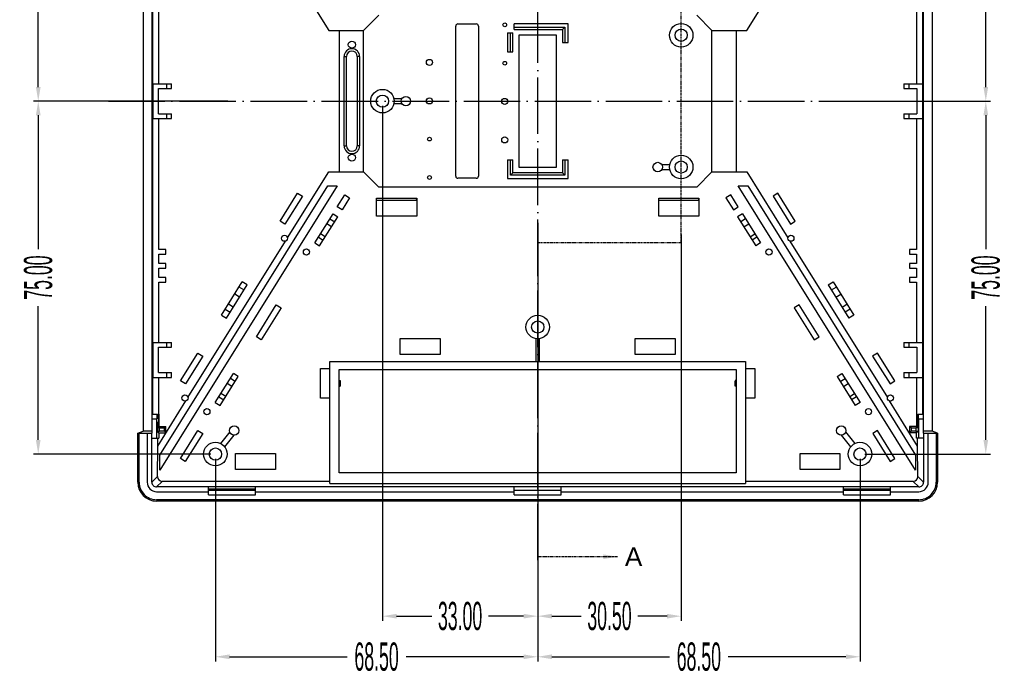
# Model space of a CAD drawing. Header units: millimetres. Extents: x 2672 to 3854, y 1493 to 2329.
# Tile 8 of 13: x 3289 to 3498, y 1847 to 1986. Entities that reach past the tile are written whole.
import ezdxf

# ---------------------------------------------------------------- set-up
doc = ezdxf.new("R2010")
doc.units = ezdxf.units.MM
for name, pattern in [('ACAD_ISO04W100', [30, 24, -3, 0, -3]), ('PHANTOM', [0.8, 0.45, -0.05, 0.1, -0.05, 0.1, -0.05]), ('PHANTOM2', [1.25, 0.625, -0.125, 0.125, -0.125, 0.125, -0.125])]:
    doc.linetypes.add(name, pattern=pattern)
doc.layers.add('DEFAULT_3', color=7, linetype='PHANTOM')
doc.styles.add('SLDTEXTSTYLE1', font='TXT', dxfattribs={"width": 0.469})
doc.styles.get("Standard").update_dxf_attribs({"font": 'arial.ttf'})
doc.dimstyles.get("Standard").update_dxf_attribs({"dimtxt": 0.18, "dimasz": 0.18, "dimexe": 0.18, "dimexo": 0.0625, "dimgap": 0.09, "dimtad": 0, "dimtih": 1, "dimtoh": 1, "dimdec": 4, "dimzin": 0, "dimdsep": 46, "dimtxsty": 'Standard', "dimcen": 0.09, "dimadec": 0, "dimazin": 0, "dimtfac": 1, "dimtdec": 4, "dimtofl": 0, "dimtmove": 0, "dimatfit": 3, "dimfxl": 1, "dimtolj": 1, "dimtzin": 0, "dimarcsym": 0})
doc.dimstyles.new('副本 SLDDIMSTYLE1', dxfattribs={"dimtxt": 6, "dimasz": 3, "dimexe": 1, "dimexo": 1, "dimgap": 0.875, "dimtad": 0, "dimrnd": 1e-09, "dimzin": 4, "dimdsep": 46, "dimtxsty": 'SLDTEXTSTYLE1', "dimcen": 0.09, "dimclrd": 4, "dimclre": 4, "dimclrt": 6, "dimadec": 0, "dimazin": 0, "dimtfac": 1, "dimtofl": 0, "dimtmove": 0, "dimatfit": 3, "dimfxl": 1, "dimtolj": 1, "dimtzin": 12, "dimarcsym": 0})

# ---------------------------------------------------------------- blocks, each defined once
blk = doc.blocks.new('*D38')
at = {"color": 4, "lineweight": -2, "transparency": 16777216}
for p, q in [((3365.62, 1967.75), (3365.62, 1858.29)), ((3398.62, 1927.38), (3398.62, 1858.29)), ((3368.62, 1859.29), (3376.08, 1859.29)), ((3395.62, 1859.29), (3388.15, 1859.29))]:
    blk.add_line(p, q, dxfattribs=at)
at = {"color": 4, "transparency": 16777216}
for points in [[(3368.62, 1859.79), (3368.62, 1858.79), (3365.62, 1859.29)], [(3395.62, 1859.79), (3395.62, 1858.79), (3398.62, 1859.29)]]:
    blk.add_solid(points, dxfattribs=at)
at = {"layer": 'Defpoints', "color": 0, "transparency": 16777216}
for p in [(3365.62, 1968.75), (3398.62, 1928.38), (3365.62, 1859.29)]:
    blk.add_point(p, dxfattribs=at)
at = {"color": 6, "transparency": 16777216, "insert": (3382.12, 1859.29), "char_height": 6, "attachment_point": 5, "style": 'SLDTEXTSTYLE1'}
blk.add_mtext('\\A1;33.00', dxfattribs=at)
blk = doc.blocks.new('*D42')
at = {"color": 4, "lineweight": -2, "transparency": 16777216}
for p, q in [((3475.12, 2021.25), (3494.85, 2021.25)), ((3493.85, 2018.25), (3493.85, 2001.27)), ((3493.85, 1971.75), (3493.85, 1988.73)), ((3467.99, 1968.75), (3494.85, 1968.75))]:
    blk.add_line(p, q, dxfattribs=at)
at = {"color": 4, "transparency": 16777216}
for points in [[(3493.35, 2018.25), (3494.35, 2018.25), (3493.85, 2021.25)], [(3493.35, 1971.75), (3494.35, 1971.75), (3493.85, 1968.75)]]:
    blk.add_solid(points, dxfattribs=at)
at = {"layer": 'Defpoints', "color": 0, "transparency": 16777216}
for p in [(3474.12, 2021.25), (3493.85, 2021.25), (3466.99, 1968.75)]:
    blk.add_point(p, dxfattribs=at)
at = {"color": 6, "transparency": 16777216, "insert": (3493.85, 1995), "char_height": 6, "attachment_point": 5, "rotation": 90, "style": 'SLDTEXTSTYLE1'}
blk.add_mtext('\\A1;52.50', dxfattribs=at)
blk = doc.blocks.new('*D43')
at = {"color": 4, "lineweight": -2, "transparency": 16777216}
for p, q in [((3489.61, 1968.75), (3494.85, 1968.75)), ((3493.85, 1965.75), (3493.85, 1937.28)), ((3493.85, 1896.75), (3493.85, 1925.21)), ((3468.12, 1893.75), (3494.85, 1893.75))]:
    blk.add_line(p, q, dxfattribs=at)
at = {"color": 4, "transparency": 16777216}
for points in [[(3493.35, 1965.75), (3494.35, 1965.75), (3493.85, 1968.75)], [(3493.35, 1896.75), (3494.35, 1896.75), (3493.85, 1893.75)]]:
    blk.add_solid(points, dxfattribs=at)
at = {"layer": 'Defpoints', "color": 0, "transparency": 16777216}
for p in [(3488.61, 1968.75), (3467.12, 1893.75), (3493.85, 1893.75)]:
    blk.add_point(p, dxfattribs=at)
at = {"color": 6, "transparency": 16777216, "insert": (3493.85, 1931.25), "char_height": 6, "attachment_point": 5, "rotation": 90, "style": 'SLDTEXTSTYLE1'}
blk.add_mtext('\\A1;75.00', dxfattribs=at)
blk = doc.blocks.new('*D44')
at = {"color": 4, "lineweight": -2, "transparency": 16777216}
for p, q in [((3330.05, 1968.75), (3291.46, 1968.75)), ((3292.46, 1965.75), (3292.46, 1937.28)), ((3292.46, 1896.75), (3292.46, 1925.21)), ((3329.12, 1893.75), (3291.46, 1893.75))]:
    blk.add_line(p, q, dxfattribs=at)
at = {"color": 4, "transparency": 16777216}
for points in [[(3291.96, 1965.75), (3292.96, 1965.75), (3292.46, 1968.75)], [(3291.96, 1896.75), (3292.96, 1896.75), (3292.46, 1893.75)]]:
    blk.add_solid(points, dxfattribs=at)
at = {"layer": 'Defpoints', "color": 0, "transparency": 16777216}
for p in [(3331.05, 1968.75), (3292.46, 1893.75), (3330.12, 1893.75)]:
    blk.add_point(p, dxfattribs=at)
at = {"color": 6, "transparency": 16777216, "insert": (3292.46, 1931.25), "char_height": 6, "attachment_point": 5, "rotation": 90, "style": 'SLDTEXTSTYLE1'}
blk.add_mtext('\\A1;75.00', dxfattribs=at)
blk = doc.blocks.new('*D45')
at = {"color": 4, "lineweight": -2, "transparency": 16777216}
for p, q in [((3322.71, 2020.75), (3291.46, 2020.75)), ((3292.46, 2017.75), (3292.46, 2000.78)), ((3292.46, 1971.75), (3292.46, 1988.71)), ((3332.73, 1968.75), (3291.46, 1968.75))]:
    blk.add_line(p, q, dxfattribs=at)
at = {"color": 4, "transparency": 16777216}
for points in [[(3291.96, 2017.75), (3292.96, 2017.75), (3292.46, 2020.75)], [(3291.96, 1971.75), (3292.96, 1971.75), (3292.46, 1968.75)]]:
    blk.add_solid(points, dxfattribs=at)
at = {"layer": 'Defpoints', "color": 0, "transparency": 16777216}
for p in [(3292.46, 2020.75), (3323.71, 2020.75), (3333.73, 1968.75)]:
    blk.add_point(p, dxfattribs=at)
at = {"color": 6, "transparency": 16777216, "insert": (3292.46, 1994.75), "char_height": 6, "attachment_point": 5, "rotation": 90, "style": 'SLDTEXTSTYLE1'}
blk.add_mtext('\\A1;52.00', dxfattribs=at)
blk = doc.blocks.new('*D46')
at = {"color": 4, "lineweight": -2, "transparency": 16777216}
for p, q in [((3330.12, 1892.75), (3330.12, 1849.66)), ((3398.62, 1861.06), (3398.62, 1849.66)), ((3333.12, 1850.66), (3358.1, 1850.66)), ((3395.62, 1850.66), (3370.63, 1850.66))]:
    blk.add_line(p, q, dxfattribs=at)
at = {"color": 4, "transparency": 16777216}
for points in [[(3333.12, 1851.16), (3333.12, 1850.16), (3330.12, 1850.66)], [(3395.62, 1851.16), (3395.62, 1850.16), (3398.62, 1850.66)]]:
    blk.add_solid(points, dxfattribs=at)
at = {"layer": 'Defpoints', "color": 0, "transparency": 16777216}
for p in [(3330.12, 1893.75), (3398.62, 1862.06), (3330.12, 1850.66)]:
    blk.add_point(p, dxfattribs=at)
at = {"color": 6, "transparency": 16777216, "insert": (3364.37, 1850.66), "char_height": 6, "attachment_point": 5, "style": 'SLDTEXTSTYLE1'}
blk.add_mtext('\\A1;68.50', dxfattribs=at)
blk = doc.blocks.new('*D47')
at = {"color": 4, "lineweight": -2, "transparency": 16777216}
for p, q in [((3467.12, 1892.75), (3467.12, 1849.66)), ((3398.62, 1878.34), (3398.62, 1849.66)), ((3401.62, 1850.66), (3426.6, 1850.66)), ((3464.12, 1850.66), (3439.13, 1850.66))]:
    blk.add_line(p, q, dxfattribs=at)
at = {"color": 4, "transparency": 16777216}
for points in [[(3401.62, 1851.16), (3401.62, 1850.16), (3398.62, 1850.66)], [(3464.12, 1851.16), (3464.12, 1850.16), (3467.12, 1850.66)]]:
    blk.add_solid(points, dxfattribs=at)
at = {"layer": 'Defpoints', "color": 0, "transparency": 16777216}
for p in [(3467.12, 1893.75), (3398.62, 1879.34), (3467.12, 1850.66)]:
    blk.add_point(p, dxfattribs=at)
at = {"color": 6, "transparency": 16777216, "insert": (3432.87, 1850.66), "char_height": 6, "attachment_point": 5, "style": 'SLDTEXTSTYLE1'}
blk.add_mtext('\\A1;68.50', dxfattribs=at)
blk = doc.blocks.new('*D48')
at = {"color": 4, "lineweight": -2, "transparency": 16777216}
for p, q in [((3398.62, 1942.86), (3398.62, 1858.29)), ((3429.12, 1940.43), (3429.12, 1858.29)), ((3401.62, 1859.29), (3407.83, 1859.29)), ((3426.12, 1859.29), (3419.9, 1859.29))]:
    blk.add_line(p, q, dxfattribs=at)
at = {"color": 4, "transparency": 16777216}
for points in [[(3401.62, 1859.79), (3401.62, 1858.79), (3398.62, 1859.29)], [(3426.12, 1859.79), (3426.12, 1858.79), (3429.12, 1859.29)]]:
    blk.add_solid(points, dxfattribs=at)
at = {"layer": 'Defpoints', "color": 0, "transparency": 16777216}
for p in [(3398.62, 1943.86), (3429.12, 1941.43), (3429.12, 1859.29)]:
    blk.add_point(p, dxfattribs=at)
at = {"color": 6, "transparency": 16777216, "insert": (3413.87, 1859.29), "char_height": 6, "attachment_point": 5, "style": 'SLDTEXTSTYLE1'}
blk.add_mtext('\\A1;30.50', dxfattribs=at)

msp = doc.modelspace()

# ---------------------------------------------------------------- linework, layer by layer
at = {"color": 7, "linetype": 'Continuous'}
for p, q in [((3314.797, 2038.897), (3314.797, 1898.597)), ((3316.641, 1898.203), (3316.641, 2039.291)), ((3480.589, 1898.203), (3480.589, 2039.291)), ((3482.433, 2038.897), (3482.433, 1898.597)), ((3316.841, 1972.447), (3316.841, 2020.047)), ((3480.389, 2020.047), (3480.389, 1972.447)), ((3318.077, 1972.447), (3318.077, 2000.247)), ((3479.153, 2000.247), (3479.153, 1972.447)), ((3345.442, 1997.8), (3354.2, 1983.747)), ((3443.03, 1983.747), (3451.788, 1997.8)), ((3361.615, 1983.797), (3364.815, 1986.997)), ((3432.415, 1986.997), (3435.615, 1983.797)), ((3381.215, 1952.797), (3381.215, 1984.697)), ((3381.665, 1985.147), (3385.565, 1985.147)), ((3386.015, 1984.697), (3386.015, 1952.797)), ((3393.615, 1983.997), (3393.615, 1985.197)), ((3405.065, 1985.197), (3393.615, 1985.197)), ((3393.615, 1984.497), (3404.365, 1984.497)), ((3393.615, 1983.997), (3403.865, 1983.997)), ((3403.865, 1983.997), (3404.365, 1984.497)), ((3403.865, 1983.997), (3403.865, 1981.197)), ((3404.365, 1984.497), (3404.365, 1981.197)), ((3405.065, 1981.197), (3405.065, 1985.197)), ((3354.2, 1983.747), (3361.615, 1983.747)), ((3356.447, 1983.747), (3356.447, 1953.747)), ((3361.615, 1953.697), (3361.615, 1983.797)), ((3392.165, 1983.247), (3392.165, 1979.247)), ((3392.165, 1983.247), (3393.365, 1983.247)), ((3392.865, 1979.247), (3392.865, 1983.247)), ((3393.365, 1979.247), (3393.365, 1983.247)), ((3394.615, 1982.747), (3394.615, 1954.747)), ((3402.615, 1982.747), (3394.615, 1982.747)), ((3402.615, 1954.747), (3402.615, 1982.747)), ((3435.615, 1953.697), (3435.615, 1983.797)), ((3435.615, 1983.747), (3443.03, 1983.747)), ((3440.783, 1983.747), (3440.783, 1953.747)), ((3403.865, 1981.197), (3405.065, 1981.197)), ((3357.465, 1959.247), (3357.465, 1978.247)), ((3357.465, 1978.247), (3357.965, 1978.247)), ((3357.965, 1959.247), (3357.965, 1978.247)), ((3360.265, 1978.247), (3360.265, 1959.247)), ((3360.765, 1978.247), (3360.265, 1978.247)), ((3360.765, 1978.247), (3360.765, 1959.247)), ((3392.165, 1979.247), (3393.365, 1979.247)), ((3316.791, 1972.447), (3316.791, 1965.047)), ((3316.791, 1972.447), (3320.765, 1972.447)), ((3318.039, 1966.047), (3318.039, 1971.447)), ((3318.039, 1971.447), (3320.765, 1971.447)), ((3319.765, 1971.447), (3319.765, 1972.447)), ((3320.765, 1971.447), (3320.765, 1972.447)), ((3476.465, 1972.447), (3480.439, 1972.447)), ((3476.465, 1972.447), (3476.465, 1971.447)), ((3476.465, 1971.447), (3479.191, 1971.447)), ((3477.465, 1972.447), (3477.465, 1971.447)), ((3479.191, 1971.447), (3479.191, 1966.047)), ((3480.439, 1965.047), (3480.439, 1972.447)), ((3369.749, 1969.247), (3368.064, 1969.247)), ((3368.064, 1968.247), (3369.749, 1968.247)), ((3316.791, 1965.047), (3320.765, 1965.047)), ((3316.841, 1917.447), (3316.841, 1965.047)), ((3318.039, 1966.047), (3320.765, 1966.047)), ((3318.077, 1937.247), (3318.077, 1965.047)), ((3319.765, 1965.047), (3319.765, 1966.047)), ((3320.765, 1965.047), (3320.765, 1966.047)), ((3476.465, 1966.047), (3479.191, 1966.047)), ((3476.465, 1966.047), (3476.465, 1965.047)), ((3476.465, 1965.047), (3480.439, 1965.047)), ((3477.465, 1966.047), (3477.465, 1965.047)), ((3479.153, 1965.047), (3479.153, 1937.247)), ((3480.389, 1965.047), (3480.389, 1917.447)), ((3357.465, 1959.247), (3357.965, 1959.247)), ((3360.765, 1959.247), (3360.265, 1959.247)), ((3392.165, 1956.297), (3393.365, 1956.297)), ((3392.165, 1956.297), (3392.165, 1952.297)), ((3392.865, 1952.997), (3392.865, 1956.297)), ((3393.365, 1953.497), (3393.365, 1956.297)), ((3394.615, 1954.747), (3402.615, 1954.747)), ((3403.865, 1956.297), (3405.065, 1956.297)), ((3403.865, 1956.297), (3403.865, 1953.497)), ((3404.365, 1956.297), (3404.365, 1952.997)), ((3405.065, 1952.297), (3405.065, 1956.297)), ((3426.666, 1955.247), (3424.981, 1955.247)), ((3345.442, 1939.695), (3354.2, 1953.747)), ((3354.2, 1953.747), (3361.615, 1953.747)), ((3364.815, 1950.497), (3361.615, 1953.697)), ((3393.365, 1953.497), (3392.865, 1952.997)), ((3404.365, 1952.997), (3392.865, 1952.997)), ((3403.865, 1953.497), (3393.365, 1953.497)), ((3403.865, 1953.497), (3404.365, 1952.997)), ((3424.981, 1954.247), (3426.666, 1954.247)), ((3435.615, 1953.697), (3432.415, 1950.497)), ((3435.615, 1953.747), (3443.03, 1953.747)), ((3443.03, 1953.747), (3451.788, 1939.695)), ((3318.324, 1893.537), (3353.98, 1950.747)), ((3355.983, 1950.747), (3318.324, 1890.323)), ((3353.98, 1950.747), (3355.983, 1950.747)), ((3432.415, 1950.497), (3364.815, 1950.497)), ((3385.565, 1952.347), (3381.665, 1952.347)), ((3392.165, 1952.297), (3405.065, 1952.297)), ((3441.247, 1950.747), (3443.25, 1950.747)), ((3478.906, 1890.323), (3441.247, 1950.747)), ((3443.25, 1950.747), (3478.906, 1893.537)), ((3343.87, 1943.223), (3347.572, 1949.164)), ((3348.591, 1948.529), (3344.888, 1942.588)), ((3347.572, 1949.164), (3348.591, 1948.529)), ((3356.014, 1946.26), (3357.6, 1948.806)), ((3357.6, 1948.806), (3358.619, 1948.171)), ((3439.63, 1948.806), (3438.611, 1948.171)), ((3441.216, 1946.26), (3439.63, 1948.806)), ((3449.658, 1949.164), (3448.639, 1948.529)), ((3448.639, 1948.529), (3452.342, 1942.588)), ((3453.36, 1943.223), (3449.658, 1949.164)), ((3357.032, 1945.625), (3356.014, 1946.26)), ((3358.619, 1948.171), (3357.032, 1945.625)), ((3364.334, 1944.304), (3364.334, 1948.129)), ((3364.334, 1948.129), (3372.896, 1948.129)), ((3364.365, 1947.691), (3372.865, 1947.691)), ((3372.865, 1947.691), (3372.896, 1948.129)), ((3372.896, 1948.129), (3372.896, 1944.304)), ((3424.334, 1948.129), (3432.896, 1948.129)), ((3424.334, 1944.304), (3424.334, 1948.129)), ((3424.365, 1947.691), (3432.865, 1947.691)), ((3432.865, 1947.691), (3432.896, 1948.129)), ((3432.896, 1948.129), (3432.896, 1944.304)), ((3438.611, 1948.171), (3440.198, 1945.625)), ((3440.198, 1945.625), (3441.216, 1946.26)), ((3351.253, 1938.621), (3355.115, 1944.817)), ((3352.272, 1937.987), (3356.133, 1944.182)), ((3355.115, 1944.817), (3356.133, 1944.182)), ((3372.896, 1944.304), (3364.334, 1944.304)), ((3432.896, 1944.304), (3424.334, 1944.304)), ((3442.115, 1944.817), (3441.097, 1944.182)), ((3441.097, 1944.182), (3444.958, 1937.987)), ((3442.115, 1944.817), (3445.977, 1938.621)), ((3344.888, 1942.588), (3343.87, 1943.223)), ((3354.784, 1942.018), (3353.766, 1942.653)), ((3354.446, 1943.743), (3355.464, 1943.109)), ((3442.784, 1943.743), (3441.766, 1943.109)), ((3442.446, 1942.018), (3443.464, 1942.653)), ((3452.342, 1942.588), (3453.36, 1943.223)), ((3353.462, 1939.896), (3352.444, 1940.531)), ((3443.768, 1939.896), (3444.786, 1940.531)), ((3324.285, 1905.748), (3345.002, 1938.99)), ((3351.253, 1938.621), (3352.272, 1937.987)), ((3352.03, 1939.867), (3353.048, 1939.232)), ((3445.2, 1939.867), (3444.182, 1939.232)), ((3445.977, 1938.621), (3444.958, 1937.987)), ((3452.228, 1938.99), (3472.945, 1905.748)), ((3319.565, 1937.247), (3318.077, 1937.247)), ((3318.077, 1934.247), (3318.077, 1936.247)), ((3318.077, 1936.247), (3319.565, 1936.247)), ((3319.565, 1936.247), (3319.565, 1937.247)), ((3479.153, 1937.247), (3477.665, 1937.247)), ((3477.665, 1937.247), (3477.665, 1936.247)), ((3477.665, 1936.247), (3479.153, 1936.247)), ((3479.153, 1936.247), (3479.153, 1934.247)), ((3319.565, 1934.247), (3318.077, 1934.247)), ((3319.565, 1933.247), (3319.565, 1934.247)), ((3479.153, 1934.247), (3477.665, 1934.247)), ((3477.665, 1934.247), (3477.665, 1933.247)), ((3318.077, 1931.247), (3318.077, 1933.247)), ((3318.077, 1933.247), (3319.565, 1933.247)), ((3477.665, 1933.247), (3479.153, 1933.247)), ((3479.153, 1933.247), (3479.153, 1931.247)), ((3319.565, 1931.247), (3318.077, 1931.247)), ((3318.077, 1917.447), (3318.077, 1930.247)), ((3318.077, 1930.247), (3319.565, 1930.247)), ((3319.565, 1930.247), (3319.565, 1931.247)), ((3331.44, 1923.279), (3335.83, 1930.323)), ((3332.459, 1922.645), (3336.849, 1929.689)), ((3336.849, 1929.689), (3335.83, 1930.323)), ((3460.381, 1929.689), (3461.4, 1930.323)), ((3460.381, 1929.689), (3464.771, 1922.645)), ((3461.4, 1930.323), (3465.79, 1923.279)), ((3479.153, 1931.247), (3477.665, 1931.247)), ((3477.665, 1931.247), (3477.665, 1930.247)), ((3477.665, 1930.247), (3479.153, 1930.247)), ((3479.153, 1930.247), (3479.153, 1917.447)), ((3335.236, 1927.1), (3334.217, 1927.735)), ((3336.18, 1928.615), (3335.161, 1929.25)), ((3461.05, 1928.615), (3462.069, 1929.25)), ((3461.994, 1927.1), (3463.013, 1927.735)), ((3333.913, 1924.978), (3332.895, 1925.613)), ((3338.824, 1918.678), (3343.055, 1925.467)), ((3343.055, 1925.467), (3344.074, 1924.832)), ((3454.175, 1925.467), (3453.156, 1924.832)), ((3458.406, 1918.678), (3454.175, 1925.467)), ((3463.317, 1924.978), (3464.335, 1925.613)), ((3331.44, 1923.279), (3332.459, 1922.645)), ((3332.217, 1924.525), (3333.235, 1923.89)), ((3344.074, 1924.832), (3339.842, 1918.043)), ((3453.156, 1924.832), (3457.388, 1918.043)), ((3465.013, 1924.525), (3463.995, 1923.89)), ((3465.79, 1923.279), (3464.771, 1922.645)), ((3316.791, 1917.447), (3316.791, 1910.047)), ((3316.791, 1917.447), (3320.765, 1917.447)), ((3319.765, 1916.447), (3319.765, 1917.447)), ((3320.765, 1916.447), (3320.765, 1917.447)), ((3339.842, 1918.043), (3338.824, 1918.678)), ((3369.365, 1918.317), (3377.865, 1918.317)), ((3369.365, 1914.923), (3369.365, 1918.317)), ((3377.865, 1918.317), (3377.865, 1914.923)), ((3398.215, 1918.247), (3398.215, 1913.397)), ((3399.015, 1913.397), (3399.015, 1918.247)), ((3419.365, 1918.317), (3427.865, 1918.317)), ((3419.365, 1914.923), (3419.365, 1918.317)), ((3427.865, 1918.317), (3427.865, 1914.923)), ((3457.388, 1918.043), (3458.406, 1918.678)), ((3476.465, 1917.447), (3480.439, 1917.447)), ((3476.465, 1917.447), (3476.465, 1916.447)), ((3477.465, 1917.447), (3477.465, 1916.447)), ((3480.439, 1910.047), (3480.439, 1917.447)), ((3318.039, 1911.047), (3318.039, 1916.447)), ((3318.039, 1916.447), (3320.765, 1916.447)), ((3322.713, 1909.276), (3326.416, 1915.217)), ((3326.416, 1915.217), (3327.434, 1914.582)), ((3377.865, 1914.923), (3369.365, 1914.923)), ((3427.865, 1914.923), (3419.365, 1914.923)), ((3470.814, 1915.217), (3469.796, 1914.582)), ((3474.517, 1909.276), (3470.814, 1915.217)), ((3476.465, 1916.447), (3479.191, 1916.447)), ((3479.191, 1916.447), (3479.191, 1911.047)), ((3327.434, 1914.582), (3323.732, 1908.642)), ((3354.465, 1913.397), (3442.765, 1913.397)), ((3354.465, 1887.479), (3354.465, 1913.397)), ((3442.765, 1913.397), (3442.765, 1887.479)), ((3469.796, 1914.582), (3473.498, 1908.642)), ((3318.039, 1911.047), (3320.765, 1911.047)), ((3319.765, 1910.047), (3319.765, 1911.047)), ((3320.765, 1910.047), (3320.765, 1911.047)), ((3330.097, 1904.675), (3333.958, 1910.87)), ((3334.976, 1910.235), (3333.958, 1910.87)), ((3352.465, 1911.897), (3354.465, 1911.897)), ((3352.465, 1905.597), (3352.465, 1911.897)), ((3356.415, 1911.747), (3440.815, 1911.747)), ((3356.415, 1889.747), (3356.415, 1911.747)), ((3440.815, 1911.747), (3440.815, 1889.747)), ((3442.765, 1911.897), (3444.765, 1911.897)), ((3444.765, 1911.897), (3444.765, 1905.597)), ((3462.254, 1910.235), (3463.272, 1910.87)), ((3463.272, 1910.87), (3467.133, 1904.675)), ((3476.465, 1911.047), (3479.191, 1911.047)), ((3476.465, 1911.047), (3476.465, 1910.047)), ((3477.465, 1911.047), (3477.465, 1910.047)), ((3316.791, 1910.047), (3320.765, 1910.047)), ((3316.841, 1902.247), (3316.841, 1910.047)), ((3318.077, 1899.589), (3318.077, 1910.047)), ((3323.732, 1908.642), (3322.713, 1909.276)), ((3331.115, 1904.04), (3334.976, 1910.235)), ((3333.627, 1908.071), (3332.609, 1908.706)), ((3334.307, 1909.162), (3333.289, 1909.797)), ((3356.465, 1909.347), (3356.665, 1909.347)), ((3356.465, 1909.134), (3356.465, 1908.769)), ((3356.665, 1909.347), (3356.665, 1908.147)), ((3440.765, 1909.347), (3440.565, 1909.347)), ((3440.565, 1908.147), (3440.565, 1909.334)), ((3440.765, 1909.134), (3440.765, 1908.769)), ((3462.254, 1910.235), (3466.115, 1904.04)), ((3462.923, 1909.162), (3463.941, 1909.797)), ((3463.603, 1908.071), (3464.621, 1908.706)), ((3473.498, 1908.642), (3474.517, 1909.276)), ((3476.465, 1910.047), (3480.439, 1910.047)), ((3479.153, 1910.047), (3479.153, 1899.589)), ((3480.389, 1910.047), (3480.389, 1902.247)), ((3332.305, 1905.949), (3331.287, 1906.584)), ((3356.415, 1908.147), (3356.665, 1908.147)), ((3440.815, 1908.147), (3440.565, 1908.147)), ((3464.925, 1905.949), (3465.943, 1906.584)), ((3317.859, 1895.437), (3323.845, 1905.043)), ((3330.097, 1904.675), (3331.115, 1904.04)), ((3330.873, 1905.92), (3331.891, 1905.285)), ((3354.465, 1905.597), (3352.465, 1905.597)), ((3444.765, 1905.597), (3442.765, 1905.597)), ((3466.357, 1905.92), (3465.339, 1905.285)), ((3467.133, 1904.675), (3466.115, 1904.04)), ((3479.371, 1895.437), (3473.385, 1905.043)), ((3316.641, 1902.247), (3317.787, 1902.247)), ((3317.7, 1902.247), (3317.691, 1901.247)), ((3317.796, 1901.247), (3317.787, 1902.247)), ((3318.111, 1902.247), (3318.111, 1899.623)), ((3479.443, 1902.247), (3479.434, 1901.247)), ((3479.443, 1902.247), (3480.589, 1902.247)), ((3479.539, 1901.247), (3479.53, 1902.247)), ((3316.641, 1901.247), (3317.691, 1901.247)), ((3317.691, 1897.097), (3317.691, 1901.247)), ((3317.78, 1900.593), (3317.733, 1900.545)), ((3317.78, 1900.593), (3317.784, 1898.603)), ((3479.434, 1901.247), (3479.446, 1898.603)), ((3479.45, 1900.593), (3479.497, 1900.545)), ((3479.45, 1899.293), (3479.45, 1900.593)), ((3479.497, 1900.545), (3479.497, 1899.245)), ((3479.539, 1901.247), (3480.589, 1901.247)), ((3479.539, 1901.247), (3479.539, 1897.097)), ((3313.623, 1898.206), (3314.797, 1898.597)), ((3313.623, 1887.754), (3313.623, 1898.206)), ((3313.623, 1898.206), (3316.616, 1898.203)), ((3313.915, 1887.746), (3313.915, 1898.203)), ((3316.641, 1898.597), (3314.797, 1898.597)), ((3315.615, 1898.203), (3315.615, 1887.746)), ((3316.616, 1887.748), (3316.616, 1898.203)), ((3317.733, 1899.245), (3317.796, 1899.308)), ((3318.265, 1899.296), (3317.784, 1899.296)), ((3318.111, 1898.277), (3317.784, 1898.603)), ((3317.784, 1898.603), (3318.265, 1898.603)), ((3318.077, 1899.589), (3317.796, 1899.589)), ((3318.111, 1899.623), (3318.077, 1899.589)), ((3318.111, 1899.623), (3319.597, 1899.628)), ((3318.111, 1898.277), (3318.111, 1897.097)), ((3318.111, 1898.277), (3319.625, 1898.272)), ((3318.265, 1899.296), (3319.274, 1899.305)), ((3318.265, 1898.603), (3318.265, 1899.296)), ((3319.274, 1898.595), (3318.265, 1898.603)), ((3319.274, 1899.305), (3319.597, 1899.628)), ((3319.274, 1898.595), (3319.274, 1899.305)), ((3319.274, 1898.595), (3319.597, 1898.272)), ((3319.604, 1898.252), (3319.597, 1899.628)), ((3322.692, 1892.793), (3326.394, 1898.734)), ((3327.413, 1898.099), (3323.71, 1892.159)), ((3326.394, 1898.734), (3327.413, 1898.099)), ((3333.147, 1898.498), (3331.163, 1896.017)), ((3466.067, 1896.017), (3464.083, 1898.498)), ((3470.836, 1898.734), (3469.817, 1898.099)), ((3469.817, 1898.099), (3473.52, 1892.159)), ((3474.538, 1892.793), (3470.836, 1898.734)), ((3479.119, 1898.277), (3477.605, 1898.272)), ((3477.633, 1899.628), (3477.626, 1898.252)), ((3479.119, 1899.623), (3477.633, 1899.628)), ((3477.956, 1899.305), (3477.633, 1899.628)), ((3477.956, 1898.595), (3477.633, 1898.272)), ((3477.956, 1899.305), (3478.965, 1899.296)), ((3477.956, 1899.305), (3477.956, 1898.595)), ((3478.965, 1898.603), (3477.956, 1898.595)), ((3479.446, 1899.296), (3478.965, 1899.296)), ((3478.965, 1899.296), (3478.965, 1898.603)), ((3478.965, 1898.603), (3479.446, 1898.603)), ((3479.446, 1898.603), (3479.119, 1898.277)), ((3479.119, 1897.097), (3479.119, 1898.277)), ((3479.153, 1899.589), (3479.434, 1899.589)), ((3479.497, 1899.245), (3479.434, 1899.308)), ((3482.433, 1898.597), (3480.589, 1898.597)), ((3480.614, 1898.203), (3483.607, 1898.206)), ((3480.614, 1898.203), (3480.614, 1887.748)), ((3481.615, 1887.746), (3481.615, 1898.203)), ((3483.607, 1898.206), (3482.433, 1898.597)), ((3483.315, 1898.203), (3483.315, 1887.746)), ((3483.607, 1898.206), (3483.607, 1887.754)), ((3316.616, 1897.097), (3318.111, 1897.097)), ((3317.872, 1895.458), (3317.872, 1897.097)), ((3332.1, 1895.268), (3334.084, 1897.748)), ((3463.146, 1897.748), (3465.13, 1895.268)), ((3480.614, 1897.097), (3479.119, 1897.097)), ((3479.358, 1895.458), (3479.358, 1897.097)), ((3317.816, 1888.948), (3317.859, 1895.437)), ((3479.414, 1888.948), (3479.371, 1895.437)), ((3318.324, 1890.323), (3318.324, 1893.537)), ((3323.71, 1892.159), (3322.692, 1892.793)), ((3334.365, 1893.832), (3342.865, 1893.832)), ((3334.365, 1890.437), (3334.365, 1893.832)), ((3342.865, 1893.832), (3342.865, 1890.437)), ((3454.365, 1893.832), (3462.865, 1893.832)), ((3454.365, 1890.437), (3454.365, 1893.832)), ((3462.865, 1893.832), (3462.865, 1890.437)), ((3473.52, 1892.159), (3474.538, 1892.793)), ((3478.906, 1893.537), (3478.906, 1890.323)), ((3342.865, 1890.437), (3334.365, 1890.437)), ((3440.815, 1889.747), (3356.415, 1889.747)), ((3462.865, 1890.437), (3454.365, 1890.437)), ((3316.616, 1887.748), (3317.816, 1888.948)), ((3317.616, 1886.749), (3318.809, 1887.942)), ((3354.465, 1887.942), (3318.809, 1887.942)), ((3478.421, 1887.942), (3442.765, 1887.942)), ((3478.421, 1887.942), (3479.614, 1886.749)), ((3479.414, 1888.948), (3480.614, 1887.748)), ((3317.614, 1885.747), (3328.615, 1885.747)), ((3479.614, 1886.749), (3317.616, 1886.749)), ((3328.615, 1885.047), (3328.615, 1886.749)), ((3338.615, 1886.249), (3328.615, 1886.249)), ((3328.615, 1886.047), (3338.615, 1886.047)), ((3338.615, 1885.047), (3338.615, 1886.749)), ((3338.615, 1885.747), (3393.615, 1885.747)), ((3354.465, 1887.479), (3442.765, 1887.479)), ((3393.615, 1885.047), (3393.615, 1886.749)), ((3393.615, 1886.047), (3403.615, 1886.047)), ((3403.615, 1885.047), (3403.615, 1886.749)), ((3403.615, 1885.747), (3463.615, 1885.747)), ((3463.615, 1885.047), (3463.615, 1886.749)), ((3473.615, 1886.249), (3463.615, 1886.249)), ((3463.615, 1886.047), (3473.615, 1886.047)), ((3473.615, 1885.047), (3473.615, 1886.749)), ((3473.615, 1885.747), (3479.616, 1885.747)), ((3479.616, 1884.047), (3317.614, 1884.047)), ((3479.609, 1883.755), (3317.621, 1883.755)), ((3328.615, 1885.047), (3338.615, 1885.047)), ((3393.615, 1885.047), (3403.615, 1885.047)), ((3463.615, 1885.047), (3473.615, 1885.047))]:
    msp.add_line(p, q, dxfattribs=at)
at = {"color": 2, "linetype": 'PHANTOM2'}
for p, q in [((3429.115, 1938.712), (3429.115, 1998.783)), ((3398.615, 1938.712), (3429.115, 1938.712)), ((3398.615, 1938.712), (3398.615, 1871.93))]:
    msp.add_line(p, q, dxfattribs=at)
at = {"color": 7, "linetype": 'Continuous'}
for centre, radius in [((3391.615, 1984.972), 0.4), ((3429.115, 1982.747), 2.5), ((3429.115, 1982.747), 1.3), ((3359.115, 1980.747), 0.75), ((3375.615, 1976.972), 0.65), ((3391.615, 1976.81), 0.4), ((3365.615, 1968.747), 2.5), ((3365.615, 1968.747), 1.3), ((3370.615, 1968.747), 1), ((3375.615, 1968.81), 0.65), ((3391.615, 1968.685), 0.65), ((3375.615, 1960.685), 0.4), ((3391.615, 1960.522), 0.65), ((3359.115, 1956.747), 0.75), ((3429.115, 1954.747), 2.5), ((3424.115, 1954.747), 1), ((3429.115, 1954.747), 1.3), ((3375.615, 1952.522), 0.4), ((3344.798, 1939.607), 0.65), ((3452.432, 1939.607), 0.65), ((3349.465, 1936.698), 0.65), ((3447.765, 1936.698), 0.65), ((3398.615, 1920.747), 2.5), ((3398.615, 1920.747), 1.3), ((3323.641, 1905.66), 0.65), ((3473.589, 1905.66), 0.65), ((3328.308, 1902.751), 0.65), ((3468.922, 1902.751), 0.65), ((3334.115, 1898.747), 1), ((3463.115, 1898.747), 1), ((3330.115, 1893.747), 2.5), ((3467.115, 1893.747), 2.5), ((3330.115, 1893.747), 1.3), ((3467.115, 1893.747), 1.3)]:
    msp.add_circle(centre, radius, dxfattribs=at)
for centre, radius, start, end in [((3381.665, 1984.697), 0.45, 90, 180), ((3385.565, 1984.697), 0.45, 0, 90), ((3359.115, 1978.247), 1.65, 0, 180), ((3359.115, 1978.247), 1.15, 0, 180), ((3359.115, 1959.247), 1.65, 180, 0), ((3359.115, 1959.247), 1.15, 180, 0), ((3381.665, 1952.797), 0.45, 180, 270), ((3385.565, 1952.797), 0.45, 270, 0), ((3356.265, 1909.134), 0.2, 0, 30), ((3317.613, 1887.746), 3.698, 179.99223, 270.00777), ((3317.613, 1887.746), 1.998, 179.98563, 270.01437), ((3317.616, 1887.748), 1, 179.9921, 270.0079), ((3479.614, 1887.748), 1, 269.9921, 0.0079), ((3479.617, 1887.746), 3.698, 269.99223, 0.00777), ((3479.617, 1887.746), 1.998, 269.98563, 0.01437)]:
    msp.add_arc(centre, radius, start, end, dxfattribs=at)
for centre, major_axis, ratio, start_param, end_param in [((3317.624, 1887.757), (-2.83, -2.83), 0.999315, 5.4981298, 7.0682409), ((3318.816, 1888.949), (0.41, 0.921), 0.9902207, -4.2962528, -2.7261417), ((3478.414, 1888.949), (-0.41, 0.921), 0.9902207, -3.5570436, -1.9869325), ((3479.606, 1887.757), (2.83, -2.83), 0.999315, 5.4981298, 7.0682409)]:
    msp.add_ellipse(centre, major_axis=major_axis, ratio=ratio, start_param=start_param, end_param=end_param, dxfattribs=at)
for points in [[(3356.465, 1908.769), (3356.465, 1908.732), (3356.454, 1908.694), (3356.437, 1908.662)], [(3440.765, 1908.769), (3440.765, 1908.732), (3440.776, 1908.694), (3440.794, 1908.661)]]:
    msp.add_open_spline(points, degree=3, dxfattribs=at)
at = {"layer": 'DEFAULT_3', "color": 1, "linetype": 'ACAD_ISO04W100', "ltscale": 0.5}
for p, q in [((3398.615, 1871.172), (3398.615, 2067.448)), ((3307.387, 1968.747), (3493.319, 1968.747))]:
    msp.add_line(p, q, dxfattribs=at)

# ---------------------------------------------------------------- texts
at = {"color": 2, "linetype": 'PHANTOM2', "insert": (3417.151, 1873.914), "char_height": 3.969, "width": 3.175, "attachment_point": 1, "line_spacing_factor": 0.9}
msp.add_mtext('A', dxfattribs=at)

# ---------------------------------------------------------------- dimensions: what is measured, and where the dimension line sits
for base, p1, p2, picture, middle in [((3292.456, 2020.747), (3333.731, 1968.747), (3323.705, 2020.747), '*D45', (3292.456, 1994.747)), ((3493.85, 2021.247), (3466.987, 1968.747), (3474.115, 2021.247), '*D42', (3493.85, 1994.997)), ((3292.456, 1893.747), (3331.054, 1968.747), (3330.115, 1893.747), '*D44', (3292.456, 1931.247)), ((3493.85, 1893.747), (3488.613, 1968.747), (3467.115, 1893.747), '*D43', (3493.85, 1931.247))]:
    dim = msp.add_linear_dim(base=base, p1=p1, p2=p2, angle=90, dimstyle='副本 SLDDIMSTYLE1')
    dim.commit()
    dim.dimension.update_dxf_attribs({"geometry": picture, "text_midpoint": middle})
for base, p1, p2, picture, middle in [((3365.615, 1859.287), (3398.615, 1928.382), (3365.615, 1968.747), '*D38', (3382.115, 1859.287)), ((3429.115, 1859.287), (3398.615, 1943.86), (3429.115, 1941.431), '*D48', (3413.865, 1859.287)), ((3330.115, 1850.662), (3398.615, 1862.056), (3330.115, 1893.747), '*D46', (3364.365, 1850.662)), ((3467.115, 1850.662), (3398.615, 1879.344), (3467.115, 1893.747), '*D47', (3432.865, 1850.662))]:
    dim = msp.add_linear_dim(base=base, p1=p1, p2=p2, dimstyle='副本 SLDDIMSTYLE1')
    dim.commit()
    dim.dimension.update_dxf_attribs({"geometry": picture, "text_midpoint": middle})

# ---------------------------------------------------------------- leaders
at = {"color": 2, "linetype": 'PHANTOM2'}
msp.add_leader([(3415.564, 1871.93), (3398.615, 1871.93)], dimstyle='Standard', override={"dimasz": 3}, dxfattribs=at)

doc.saveas('drawing.dxf')
